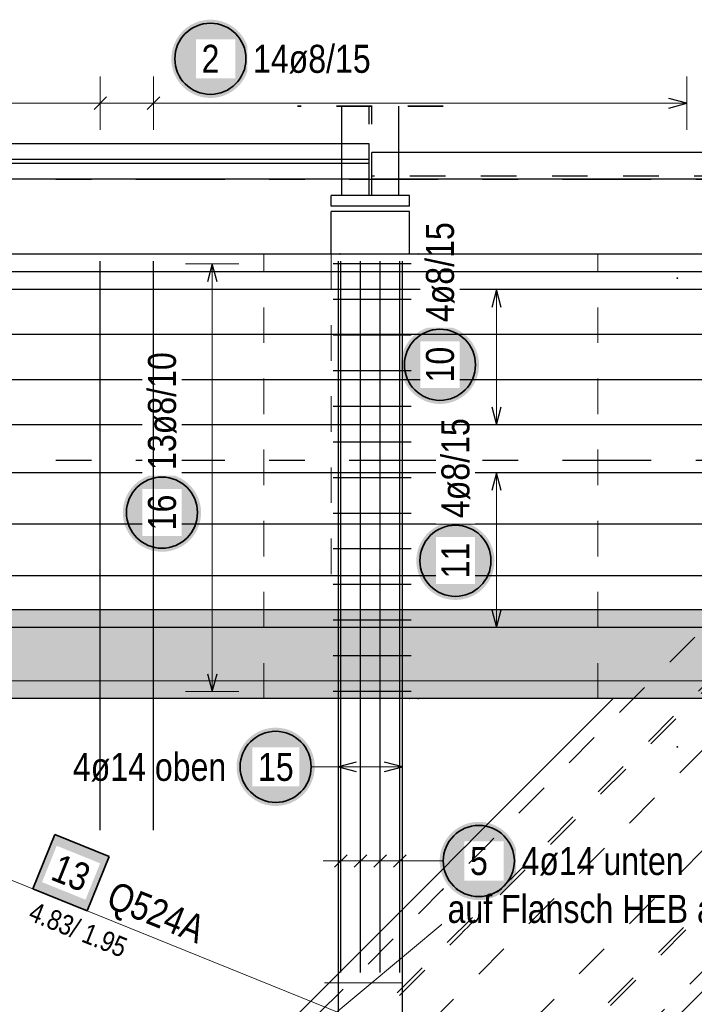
# Model space of a CAD drawing. Header units: millimetres. Extents: x -7.9 to 38.5, y -8.4 to 24.5.
# Tile 22 of 37: x 14.4 to 16.3, y 16.6 to 19.4. Entities that reach past the tile are written whole.
import ezdxf

# ---------------------------------------------------------------- set-up
doc = ezdxf.new("R2010")
doc.units = ezdxf.units.MM
doc.linetypes.add('DASHDOTX2', pattern=[2, 1, -0.5, 0, -0.5])
doc.linetypes.add('HIDDEN', pattern=[0.375, 0.25, -0.125])
for name, color, linetype, lineweight in [('Achsen', 7, 'Continuous', 20), ('Mattenbewehrung', 7, 'Continuous', 20), ('Schraffuren', 7, 'Continuous', 20), ('Stabstahl', 7, 'Continuous', 20)]:
    doc.layers.add(name, color=color, linetype=linetype, lineweight=lineweight)
doc.styles.add('Arial Narrow', font='ARIALN.TTF')

msp = doc.modelspace()

# ---------------------------------------------------------------- hatches: boundary and pattern name
at = {"lineweight": 25, "true_color": 0xffffff}
msp.add_hatch(color=7, dxfattribs=at).paths.add_polyline_path([(15.769233, 17.84407), (15.769166, 17.847909), (15.768965, 17.851743), (15.76863, 17.855568), (15.768162, 17.859379), (15.767562, 17.863171), (15.766829, 17.86694), (15.765965, 17.870681), (15.764971, 17.87439), (15.763849, 17.878062), (15.762599, 17.881692), (15.761223, 17.885277), (15.759723, 17.888811), (15.7581, 17.892291), (15.756357, 17.895712), (15.754495, 17.89907), (15.752518, 17.902361), (15.750427, 17.905581), (15.748225, 17.908726), (15.745914, 17.911793), (15.743498, 17.914777), (15.740979, 17.917674), (15.73836, 17.920483), (15.735645, 17.923197), (15.732837, 17.925816), (15.729939, 17.928335), (15.726955, 17.930751), (15.723889, 17.933062), (15.720744, 17.935264), (15.717524, 17.937355), (15.714233, 17.939333), (15.710875, 17.941194), (15.707453, 17.942937), (15.703974, 17.94456), (15.700439, 17.94606), (15.696855, 17.947436), (15.693225, 17.948686), (15.689553, 17.949809), (15.685844, 17.950803), (15.682103, 17.951666), (15.678334, 17.952399), (15.674542, 17.953), (15.670731, 17.953467), (15.666906, 17.953802), (15.663072, 17.954003), (15.659233, 17.95407), (15.655394, 17.954003), (15.651559, 17.953802), (15.647735, 17.953467), (15.643924, 17.953), (15.640131, 17.952399), (15.636362, 17.951666), (15.632621, 17.950803), (15.628913, 17.949809), (15.625241, 17.948686), (15.62161, 17.947436), (15.618026, 17.94606), (15.614492, 17.94456), (15.611012, 17.942937), (15.607591, 17.941194), (15.604233, 17.939333), (15.600942, 17.937355), (15.597721, 17.935264), (15.594576, 17.933062), (15.59151, 17.930751), (15.588526, 17.928335), (15.585628, 17.925816), (15.58282, 17.923197), (15.580105, 17.920483), (15.577487, 17.917674), (15.574968, 17.914777), (15.572551, 17.911793), (15.570241, 17.908726), (15.568039, 17.905581), (15.565947, 17.902361), (15.56397, 17.89907), (15.562108, 17.895712), (15.560365, 17.892291), (15.558743, 17.888811), (15.557242, 17.885277), (15.555866, 17.881692), (15.554616, 17.878062), (15.553494, 17.87439), (15.5525, 17.870681), (15.551636, 17.86694), (15.550904, 17.863171), (15.550303, 17.859379), (15.549835, 17.855568), (15.549501, 17.851743), (15.5493, 17.847909), (15.549233, 17.84407), (15.5493, 17.840231), (15.549501, 17.836397), (15.549835, 17.832572), (15.550303, 17.828761), (15.550904, 17.824969), (15.551636, 17.8212), (15.5525, 17.817459), (15.553494, 17.81375), (15.554616, 17.810078), (15.555866, 17.806448), (15.557242, 17.802863), (15.558743, 17.799329), (15.560365, 17.795849), (15.562108, 17.792428), (15.56397, 17.78907), (15.565947, 17.785779), (15.568039, 17.782559), (15.570241, 17.779414), (15.572551, 17.776347), (15.574968, 17.773363), (15.577487, 17.770466), (15.580105, 17.767658), (15.58282, 17.764943), (15.585628, 17.762324), (15.588526, 17.759805), (15.59151, 17.757389), (15.594576, 17.755078), (15.597721, 17.752876), (15.600942, 17.750785), (15.604233, 17.748807), (15.607591, 17.746946), (15.611012, 17.745203), (15.614492, 17.74358), (15.618026, 17.74208), (15.62161, 17.740704), (15.625241, 17.739454), (15.628913, 17.738331), (15.632621, 17.737338), (15.636362, 17.736474), (15.640131, 17.735741), (15.643924, 17.735141), (15.647735, 17.734673), (15.651559, 17.734338), (15.655394, 17.734137), (15.659233, 17.73407), (15.663072, 17.734137), (15.666906, 17.734338), (15.670731, 17.734673), (15.674542, 17.735141), (15.678334, 17.735741), (15.682103, 17.736474), (15.685844, 17.737338), (15.689553, 17.738331), (15.693225, 17.739454), (15.696855, 17.740704), (15.700439, 17.74208), (15.703974, 17.74358), (15.707453, 17.745203), (15.710875, 17.746946), (15.714233, 17.748807), (15.717524, 17.750785), (15.720744, 17.752876), (15.723889, 17.755078), (15.726955, 17.757389), (15.729939, 17.759805), (15.732837, 17.762324), (15.735645, 17.764943), (15.73836, 17.767658), (15.740979, 17.770466), (15.743498, 17.773363), (15.745914, 17.776347), (15.748225, 17.779414), (15.750427, 17.782559), (15.752518, 17.785779), (15.754495, 17.78907), (15.756357, 17.792428), (15.7581, 17.795849), (15.759723, 17.799329), (15.761223, 17.802863), (15.762599, 17.806448), (15.763849, 17.810078), (15.764971, 17.81375), (15.765965, 17.817459), (15.766829, 17.8212), (15.767562, 17.824969), (15.768162, 17.828761), (15.76863, 17.832572), (15.768965, 17.836397)])
at = {"lineweight": 35, "true_color": 0xffffff}
msp.add_hatch(color=7, dxfattribs=at).paths.add_polyline_path([(14.684726, 17.012799), (14.53173, 17.07458), (14.469948, 16.921584), (14.622945, 16.859802)])
at = {"layer": 'Mattenbewehrung', "lineweight": 25, "true_color": 0xffffff}
msp.add_hatch(color=7, dxfattribs=at).paths.add_polyline_path([(15.079788, 19.255396), (15.079721, 19.259235), (15.07952, 19.263069), (15.079186, 19.266894), (15.078718, 19.270705), (15.078117, 19.274497), (15.077384, 19.278266), (15.076521, 19.282007), (15.075527, 19.285716), (15.074404, 19.289388), (15.073154, 19.293018), (15.071778, 19.296603), (15.070278, 19.300137), (15.068656, 19.303617), (15.066912, 19.307038), (15.065051, 19.310396), (15.063073, 19.313687), (15.060982, 19.316907), (15.05878, 19.320052), (15.056469, 19.323119), (15.054053, 19.326103), (15.051534, 19.329), (15.048916, 19.331808), (15.046201, 19.334523), (15.043393, 19.337142), (15.040495, 19.339661), (15.037511, 19.342077), (15.034445, 19.344388), (15.031299, 19.34659), (15.028079, 19.348681), (15.024788, 19.350659), (15.02143, 19.35252), (15.018009, 19.354263), (15.014529, 19.355886), (15.010995, 19.357386), (15.00741, 19.358762), (15.00378, 19.360012), (15.000108, 19.361135), (14.9964, 19.362129), (14.992658, 19.362992), (14.988889, 19.363725), (14.985097, 19.364326), (14.981286, 19.364793), (14.977461, 19.365128), (14.973627, 19.365329), (14.969788, 19.365396), (14.965949, 19.365329), (14.962115, 19.365128), (14.95829, 19.364793), (14.954479, 19.364326), (14.950687, 19.363725), (14.946918, 19.362992), (14.943177, 19.362129), (14.939468, 19.361135), (14.935796, 19.360012), (14.932166, 19.358762), (14.928581, 19.357386), (14.925047, 19.355886), (14.921567, 19.354263), (14.918146, 19.35252), (14.914788, 19.350659), (14.911497, 19.348681), (14.908277, 19.34659), (14.905132, 19.344388), (14.902065, 19.342077), (14.899082, 19.339661), (14.896184, 19.337142), (14.893376, 19.334523), (14.890661, 19.331808), (14.888042, 19.329), (14.885523, 19.326103), (14.883107, 19.323119), (14.880796, 19.320052), (14.878594, 19.316907), (14.876503, 19.313687), (14.874525, 19.310396), (14.872664, 19.307038), (14.870921, 19.303617), (14.869298, 19.300137), (14.867798, 19.296603), (14.866422, 19.293018), (14.865172, 19.289388), (14.864049, 19.285716), (14.863056, 19.282007), (14.862192, 19.278266), (14.861459, 19.274497), (14.860859, 19.270705), (14.860391, 19.266894), (14.860056, 19.263069), (14.859855, 19.259235), (14.859788, 19.255396), (14.859855, 19.251557), (14.860056, 19.247723), (14.860391, 19.243898), (14.860859, 19.240087), (14.861459, 19.236295), (14.862192, 19.232526), (14.863056, 19.228785), (14.864049, 19.225076), (14.865172, 19.221404), (14.866422, 19.217774), (14.867798, 19.214189), (14.869298, 19.210655), (14.870921, 19.207175), (14.872664, 19.203754), (14.874525, 19.200396), (14.876503, 19.197105), (14.878594, 19.193885), (14.880796, 19.19074), (14.883107, 19.187673), (14.885523, 19.184689), (14.888042, 19.181792), (14.890661, 19.178984), (14.893376, 19.176269), (14.896184, 19.17365), (14.899082, 19.171131), (14.902065, 19.168715), (14.905132, 19.166404), (14.908277, 19.164202), (14.911497, 19.162111), (14.914788, 19.160133), (14.918146, 19.158272), (14.921567, 19.156529), (14.925047, 19.154906), (14.928581, 19.153406), (14.932166, 19.15203), (14.935796, 19.15078), (14.939468, 19.149657), (14.943177, 19.148664), (14.946918, 19.1478), (14.950687, 19.147067), (14.954479, 19.146467), (14.95829, 19.145999), (14.962115, 19.145664), (14.965949, 19.145463), (14.969788, 19.145396), (14.973627, 19.145463), (14.977461, 19.145664), (14.981286, 19.145999), (14.985097, 19.146467), (14.988889, 19.147067), (14.992658, 19.1478), (14.9964, 19.148664), (15.000108, 19.149657), (15.00378, 19.15078), (15.00741, 19.15203), (15.010995, 19.153406), (15.014529, 19.154906), (15.018009, 19.156529), (15.02143, 19.158272), (15.024788, 19.160133), (15.028079, 19.162111), (15.031299, 19.164202), (15.034445, 19.166404), (15.037511, 19.168715), (15.040495, 19.171131), (15.043393, 19.17365), (15.046201, 19.176269), (15.048916, 19.178984), (15.051534, 19.181792), (15.054053, 19.184689), (15.056469, 19.187673), (15.05878, 19.19074), (15.060982, 19.193885), (15.063073, 19.197105), (15.065051, 19.200396), (15.066912, 19.203754), (15.068656, 19.207175), (15.070278, 19.210655), (15.071778, 19.214189), (15.073154, 19.217774), (15.074404, 19.221404), (15.075527, 19.225076), (15.076521, 19.228785), (15.077384, 19.232526), (15.078117, 19.236295), (15.078718, 19.240087), (15.079186, 19.243898), (15.07952, 19.247723)])
at = {"layer": 'Schraffuren', "lineweight": 13, "true_color": 0xd7ffd7}
msp.add_hatch(color=254, dxfattribs=at).paths.add_polyline_path([(16.89992, 17.456544), (5.34492, 17.456544), (5.34492, 17.706548), (16.89992, 17.706544)])
at = {"layer": 'Stabstahl', "lineweight": 25, "true_color": 0xffffff}
for points in [[(14.943509, 17.97941), (14.943442, 17.983249), (14.943241, 17.987083), (14.942907, 17.990908), (14.942439, 17.994719), (14.941838, 17.998511), (14.941106, 18.00228), (14.940242, 18.006021), (14.939248, 18.00973), (14.938126, 18.013402), (14.936876, 18.017032), (14.9355, 18.020616), (14.933999, 18.024151), (14.932377, 18.027631), (14.930634, 18.031052), (14.928772, 18.03441), (14.926795, 18.037701), (14.924703, 18.040921), (14.922501, 18.044066), (14.920191, 18.047132), (14.917774, 18.050116), (14.915255, 18.053014), (14.912637, 18.055822), (14.909922, 18.058537), (14.907114, 18.061156), (14.904216, 18.063675), (14.901232, 18.066091), (14.898166, 18.068402), (14.895021, 18.070604), (14.8918, 18.072695), (14.888509, 18.074672), (14.885151, 18.076534), (14.88173, 18.078277), (14.87825, 18.0799), (14.874716, 18.0814), (14.871132, 18.082776), (14.867501, 18.084026), (14.863829, 18.085148), (14.860121, 18.086142), (14.85638, 18.087006), (14.852611, 18.087739), (14.848818, 18.088339), (14.845007, 18.088807), (14.841183, 18.089142), (14.837348, 18.089343), (14.833509, 18.08941), (14.82967, 18.089343), (14.825836, 18.089142), (14.822011, 18.088807), (14.8182, 18.088339), (14.814408, 18.087739), (14.810639, 18.087006), (14.806898, 18.086142), (14.803189, 18.085148), (14.799517, 18.084026), (14.795887, 18.082776), (14.792303, 18.0814), (14.788768, 18.0799), (14.785289, 18.078277), (14.781867, 18.076534), (14.778509, 18.074672), (14.775218, 18.072695), (14.771998, 18.070604), (14.768853, 18.068402), (14.765787, 18.066091), (14.762803, 18.063675), (14.759905, 18.061156), (14.757097, 18.058537), (14.754382, 18.055822), (14.751763, 18.053014), (14.749244, 18.050116), (14.746828, 18.047132), (14.744517, 18.044066), (14.742315, 18.040921), (14.740224, 18.037701), (14.738247, 18.03441), (14.736385, 18.031052), (14.734642, 18.027631), (14.733019, 18.024151), (14.731519, 18.020616), (14.730143, 18.017032), (14.728893, 18.013402), (14.727771, 18.00973), (14.726777, 18.006021), (14.725913, 18.00228), (14.72518, 17.998511), (14.72458, 17.994719), (14.724112, 17.990908), (14.723777, 17.987083), (14.723576, 17.983249), (14.723509, 17.97941), (14.723576, 17.975571), (14.723777, 17.971736), (14.724112, 17.967912), (14.72458, 17.964101), (14.72518, 17.960308), (14.725913, 17.956539), (14.726777, 17.952798), (14.727771, 17.94909), (14.728893, 17.945418), (14.730143, 17.941787), (14.731519, 17.938203), (14.733019, 17.934669), (14.734642, 17.931189), (14.736385, 17.927768), (14.738247, 17.92441), (14.740224, 17.921119), (14.742315, 17.917898), (14.744517, 17.914753), (14.746828, 17.911687), (14.749244, 17.908703), (14.751763, 17.905805), (14.754382, 17.902997), (14.757097, 17.900282), (14.759905, 17.897664), (14.762803, 17.895145), (14.765787, 17.892729), (14.768853, 17.890418), (14.771998, 17.888216), (14.775218, 17.886124), (14.778509, 17.884147), (14.781867, 17.882285), (14.785289, 17.880542), (14.788768, 17.87892), (14.792303, 17.877419), (14.795887, 17.876044), (14.799517, 17.874793), (14.803189, 17.873671), (14.806898, 17.872677), (14.810639, 17.871813), (14.814408, 17.871081), (14.8182, 17.87048), (14.822011, 17.870012), (14.825836, 17.869678), (14.82967, 17.869477), (14.833509, 17.86941), (14.837348, 17.869477), (14.841183, 17.869678), (14.845007, 17.870012), (14.848818, 17.87048), (14.852611, 17.871081), (14.85638, 17.871813), (14.860121, 17.872677), (14.863829, 17.873671), (14.867501, 17.874793), (14.871132, 17.876044), (14.874716, 17.877419), (14.87825, 17.87892), (14.88173, 17.880542), (14.885151, 17.882285), (14.888509, 17.884147), (14.8918, 17.886124), (14.895021, 17.888216), (14.898166, 17.890418), (14.901232, 17.892729), (14.904216, 17.895145), (14.907114, 17.897664), (14.909922, 17.900282), (14.912637, 17.902997), (14.915255, 17.905805), (14.917774, 17.908703), (14.920191, 17.911687), (14.922501, 17.914753), (14.924703, 17.917898), (14.926795, 17.921119), (14.928772, 17.92441), (14.930634, 17.927768), (14.932377, 17.931189), (14.933999, 17.934669), (14.9355, 17.938203), (14.936876, 17.941787), (14.938126, 17.945418), (14.939248, 17.94909), (14.940242, 17.952798), (14.941106, 17.956539), (14.941838, 17.960308), (14.942439, 17.964101), (14.942907, 17.967912), (14.943241, 17.971736)], [(15.263355, 17.264662), (15.263288, 17.268501), (15.263087, 17.272336), (15.262753, 17.276161), (15.262285, 17.279971), (15.261684, 17.283764), (15.260952, 17.287533), (15.260088, 17.291274), (15.259094, 17.294983), (15.257972, 17.298654), (15.256722, 17.302285), (15.255346, 17.305869), (15.253845, 17.309403), (15.252223, 17.312883), (15.25048, 17.316304), (15.248618, 17.319662), (15.246641, 17.322954), (15.24455, 17.326174), (15.242347, 17.329319), (15.240037, 17.332385), (15.23762, 17.335369), (15.235101, 17.338267), (15.232483, 17.341075), (15.229768, 17.34379), (15.22696, 17.346408), (15.224062, 17.348927), (15.221078, 17.351344), (15.218012, 17.353654), (15.214867, 17.355857), (15.211647, 17.357948), (15.208355, 17.359925), (15.204997, 17.361787), (15.201576, 17.36353), (15.198096, 17.365152), (15.194562, 17.366653), (15.190978, 17.368029), (15.187347, 17.369279), (15.183676, 17.370401), (15.179967, 17.371395), (15.176226, 17.372259), (15.172457, 17.372991), (15.168664, 17.373592), (15.164854, 17.37406), (15.161029, 17.374394), (15.157194, 17.374595), (15.153355, 17.374662), (15.149517, 17.374595), (15.145682, 17.374394), (15.141857, 17.37406), (15.138046, 17.373592), (15.134254, 17.372991), (15.130485, 17.372259), (15.126744, 17.371395), (15.123035, 17.370401), (15.119364, 17.369279), (15.115733, 17.368029), (15.112149, 17.366653), (15.108614, 17.365152), (15.105135, 17.36353), (15.101714, 17.361787), (15.098355, 17.359925), (15.095064, 17.357948), (15.091844, 17.355857), (15.088699, 17.353654), (15.085633, 17.351344), (15.082649, 17.348927), (15.079751, 17.346408), (15.076943, 17.34379), (15.074228, 17.341075), (15.07161, 17.338267), (15.069091, 17.335369), (15.066674, 17.332385), (15.064364, 17.329319), (15.062161, 17.326174), (15.06007, 17.322954), (15.058093, 17.319662), (15.056231, 17.316304), (15.054488, 17.312883), (15.052865, 17.309403), (15.051365, 17.305869), (15.049989, 17.302285), (15.048739, 17.298654), (15.047617, 17.294983), (15.046623, 17.291274), (15.045759, 17.287533), (15.045027, 17.283764), (15.044426, 17.279971), (15.043958, 17.276161), (15.043623, 17.272336), (15.043422, 17.268501), (15.043355, 17.264662), (15.043422, 17.260823), (15.043623, 17.256989), (15.043958, 17.253164), (15.044426, 17.249353), (15.045027, 17.245561), (15.045759, 17.241792), (15.046623, 17.238051), (15.047617, 17.234342), (15.048739, 17.230671), (15.049989, 17.22704), (15.051365, 17.223456), (15.052865, 17.219921), (15.054488, 17.216442), (15.056231, 17.213021), (15.058093, 17.209662), (15.06007, 17.206371), (15.062161, 17.203151), (15.064364, 17.200006), (15.066674, 17.19694), (15.069091, 17.193956), (15.07161, 17.191058), (15.074228, 17.18825), (15.076943, 17.185535), (15.079751, 17.182917), (15.082649, 17.180398), (15.085633, 17.177981), (15.088699, 17.175671), (15.091844, 17.173468), (15.095064, 17.171377), (15.098355, 17.1694), (15.101714, 17.167538), (15.105135, 17.165795), (15.108614, 17.164172), (15.112149, 17.162672), (15.115733, 17.161296), (15.119364, 17.160046), (15.123035, 17.158924), (15.126744, 17.15793), (15.130485, 17.157066), (15.134254, 17.156334), (15.138046, 17.155733), (15.141857, 17.155265), (15.145682, 17.15493), (15.149517, 17.154729), (15.153355, 17.154662), (15.157194, 17.154729), (15.161029, 17.15493), (15.164854, 17.155265), (15.168664, 17.155733), (15.172457, 17.156334), (15.176226, 17.157066), (15.179967, 17.15793), (15.183676, 17.158924), (15.187347, 17.160046), (15.190978, 17.161296), (15.194562, 17.162672), (15.198096, 17.164172), (15.201576, 17.165795), (15.204997, 17.167538), (15.208355, 17.1694), (15.211647, 17.171377), (15.214867, 17.173468), (15.218012, 17.175671), (15.221078, 17.177981), (15.224062, 17.180398), (15.22696, 17.182917), (15.229768, 17.185535), (15.232483, 17.18825), (15.235101, 17.191058), (15.23762, 17.193956), (15.240037, 17.19694), (15.242347, 17.200006), (15.24455, 17.203151), (15.246641, 17.206371), (15.248618, 17.209662), (15.25048, 17.213021), (15.252223, 17.216442), (15.253845, 17.219921), (15.255346, 17.223456), (15.256722, 17.22704), (15.257972, 17.230671), (15.259094, 17.234342), (15.260088, 17.238051), (15.260952, 17.241792), (15.261684, 17.245561), (15.262285, 17.249353), (15.262753, 17.253164), (15.263087, 17.256989)]]:
    msp.add_hatch(color=7, dxfattribs=at).paths.add_polyline_path(points)

# ---------------------------------------------------------------- linework, layer by layer
at = {"color": 2, "linetype": 'HIDDEN', "lineweight": 35, "ltscale": 0.25}
msp.add_line((15.624983, 19.122048), (15.214983, 19.122048), dxfattribs=at)
at = {"color": 3, "linetype": 'Continuous', "lineweight": 25}
for p, q in [((15.339983, 18.871548), (15.339983, 19.122048)), ((15.499983, 18.871548), (15.499983, 19.122048)), ((15.339983, 19.016548), (13.199983, 19.016548)), ((17.569935, 18.991548), (15.499983, 18.991548)), ((15.339983, 18.972048), (13.199983, 18.972048)), ((15.339983, 18.961048), (13.199983, 18.961048)), ((15.339983, 18.916548), (13.199983, 18.916548)), ((17.569935, 18.916548), (15.499983, 18.916548)), ((15.309983, 18.841548), (15.309983, 18.871548)), ((15.339983, 18.871548), (15.309983, 18.871548)), ((15.499983, 18.871548), (15.339983, 18.871548)), ((15.529983, 18.871548), (15.499983, 18.871548)), ((15.529983, 18.841548), (15.529983, 18.871548)), ((15.529983, 18.841548), (15.309983, 18.841548)), ((15.309983, 18.706548), (15.309983, 18.826548)), ((15.529983, 18.826548), (15.309983, 18.826548)), ((15.529983, 18.706548), (15.529983, 18.826548)), ((16.974532, 18.091545), (13.93074, 18.091545)), ((15.775, 18.091545), (15.761603, 18.041545)), ((15.788397, 18.041545), (15.775, 18.091545)), ((16.974532, 17.946545), (13.93074, 17.946545)), ((16.974532, 17.801545), (13.93074, 17.801545)), ((15.761603, 17.706544), (15.775, 17.656544)), ((15.775, 17.656544), (15.788397, 17.706544)), ((16.974532, 17.656544), (13.93074, 17.656544))]:
    msp.add_line(p, q, dxfattribs=at)
at = {"color": 3, "linetype": 'HIDDEN', "lineweight": 25, "ltscale": 0.25}
for p, q in [((15.416233, 18.871548), (15.416233, 19.122048)), ((15.423733, 18.871548), (15.423733, 19.122048)), ((15.416796, 19.016548), (15.339983, 19.016548)), ((15.416796, 18.972048), (15.416796, 19.016548)), ((15.423896, 18.916548), (15.423896, 18.991548)), ((15.499983, 18.991548), (15.423896, 18.991548)), ((15.416796, 18.972048), (15.339983, 18.972048)), ((15.416796, 18.961048), (15.416796, 18.972048)), ((15.416796, 18.961048), (15.339983, 18.961048)), ((15.416796, 18.916548), (15.416796, 18.961048)), ((15.416796, 18.916548), (15.339983, 18.916548)), ((17.631185, 18.925047), (15.423896, 18.925047)), ((15.499983, 18.916548), (15.423896, 18.916548))]:
    msp.add_line(p, q, dxfattribs=at)
at = {"color": 9, "linetype": 'HIDDEN', "lineweight": 0, "ltscale": 0.25}
for p, q in [((15.120275, 17.456544), (15.120275, 18.706547)), ((15.309983, 18.706548), (15.309983, 17.706552)), ((16.060275, 17.456544), (16.060275, 18.706547))]:
    msp.add_line(p, q, dxfattribs=at)
at = {"color": 5, "linetype": 'Continuous', "lineweight": 18}
for p, q in [((15.85, 18.091545), (15.7, 18.091545)), ((15.775, 17.656544), (15.775, 18.091545)), ((15.7, 17.656544), (15.85, 17.656544))]:
    msp.add_line(p, q, dxfattribs=at)
at = {"color": 7, "linetype": 'Continuous', "lineweight": 18}
msp.add_line((17.850348, 17.506555), (13.02133, 17.50655), dxfattribs=at)
at = {"color": 2, "linetype": 'Continuous', "lineweight": 35}
for p, q in [((14.53173, 17.07458), (14.469948, 16.921584)), ((14.684726, 17.012799), (14.53173, 17.07458)), ((14.622945, 16.859802), (14.684726, 17.012799)), ((14.469948, 16.921584), (14.622945, 16.859802))]:
    msp.add_line(p, q, dxfattribs=at)
at = {"color": 9, "linetype": 'Continuous', "lineweight": 0}
for centre in [(15.334983, 18.706548), (15.554983, 18.706548), (16.283745, 18.638442), (15.529983, 17.456544), (15.554983, 17.456544), (16.283745, 17.320817)]:
    msp.add_circle(centre, 0.00111, dxfattribs=at)
at = {"color": 2, "linetype": 'Continuous', "lineweight": 35}
msp.add_circle((15.659233, 17.84407), 0.1, dxfattribs=at)
at = {"layer": 'Achsen', "color": 3, "linetype": 'DASHDOTX2', "lineweight": 25, "ltscale": 0.25}
for p, q in [((2.160322, 18.916548), (19.677826, 18.916548)), ((2.160322, 18.126548), (19.677826, 18.126548))]:
    msp.add_line(p, q, dxfattribs=at)
at = {"layer": 'Achsen', "color": 3, "linetype": 'Continuous', "lineweight": 25}
for p, q in [((15.336983, 16.686548), (15.336983, 18.686548)), ((15.392316, 16.686548), (15.392316, 18.686548)), ((15.447649, 16.686548), (15.447649, 18.686548)), ((15.502982, 16.686548), (15.502982, 18.686548)), ((15.35466, 17.017678), (15.319305, 16.982322)), ((15.409993, 17.017678), (15.374638, 16.982322)), ((15.465327, 17.017678), (15.429971, 16.982322)), ((15.52066, 17.017678), (15.485305, 16.982322))]:
    msp.add_line(p, q, dxfattribs=at)
at = {"layer": 'Achsen', "color": 5, "linetype": 'Continuous', "lineweight": 18}
for p, q in [((15.336983, 17.075), (15.336983, 16.925)), ((15.392316, 17.075), (15.392316, 16.925)), ((15.447649, 17.075), (15.447649, 16.925)), ((15.502982, 17.075), (15.502982, 16.925)), ((15.286983, 17), (15.552982, 17)), ((15.625011, 17), (15.552982, 17)), ((14.953432, 16.266569), (15.635419, 16.833828))]:
    msp.add_line(p, q, dxfattribs=at)
at = {"layer": 'Achsen', "color": 9, "linetype": 'Continuous', "lineweight": 0}
msp.add_line((15.508274, 16.657354), (15.290604, 16.657354), dxfattribs=at)
at = {"layer": 'Mattenbewehrung', "color": 5, "linetype": 'Continuous', "lineweight": 18}
for p, q in [((14.659982, 19.205396), (14.659982, 19.055396)), ((14.809982, 19.205396), (14.809982, 19.055396)), ((16.309981, 19.055396), (16.309981, 19.205396)), ((14.359983, 19.130396), (16.309981, 19.130396)), ((15.85, 18.606548), (15.7, 18.606548)), ((15.775, 18.226545), (15.775, 18.606548))]:
    msp.add_line(p, q, dxfattribs=at)
at = {"layer": 'Mattenbewehrung', "color": 3, "linetype": 'Continuous', "lineweight": 25}
for p, q in [((14.67766, 19.148074), (14.642305, 19.112718)), ((14.82766, 19.148074), (14.792305, 19.112718)), ((16.309981, 19.130396), (16.259981, 19.143794)), ((16.259981, 19.116999), (16.309981, 19.130396)), ((17.309952, 18.606548), (13.960275, 18.606548)), ((15.775, 18.606548), (15.761603, 18.556548)), ((15.788397, 18.556548), (15.775, 18.606548)), ((17.309952, 18.47988), (13.960275, 18.47988)), ((17.309952, 18.353212), (13.960275, 18.353212)), ((15.761603, 18.276545), (15.775, 18.226545)), ((15.775, 18.226545), (15.788397, 18.276545)), ((16.89992, 17.706552), (5.34492, 17.706548)), ((16.89992, 17.456544), (5.34492, 17.456544))]:
    msp.add_line(p, q, dxfattribs=at)
at = {"layer": 'Mattenbewehrung', "color": 2, "linetype": 'Continuous', "lineweight": 35}
msp.add_circle((14.969788, 19.255396), 0.1, dxfattribs=at)
at = {"layer": 'Stabstahl', "color": 5, "linetype": 'Continuous', "lineweight": 18}
for p, q in [((15.05, 18.678548), (14.9, 18.678548)), ((14.975, 18.678548), (14.975, 17.476545)), ((14.9, 17.476545), (15.05, 17.476545)), ((15.329983, 17.339662), (15.329983, 17.189662)), ((15.509983, 17.189662), (15.509983, 17.339662)), ((15.253355, 17.264662), (15.329983, 17.264662)), ((15.509983, 17.264662), (15.329983, 17.264662))]:
    msp.add_line(p, q, dxfattribs=at)
at = {"layer": 'Stabstahl', "color": 3, "linetype": 'Continuous', "lineweight": 25}
for p, q in [((14.975, 18.678548), (14.961603, 18.628548)), ((14.988397, 18.628548), (14.975, 18.678548)), ((15.534983, 18.678548), (15.314983, 18.678548)), ((15.329983, 15.900548), (15.329983, 18.686548)), ((15.509983, 15.900548), (15.509983, 18.686548)), ((15.534983, 18.578381), (15.314983, 18.578381)), ((15.534983, 18.478214), (15.314983, 18.478214)), ((15.534983, 18.378047), (15.314983, 18.378047)), ((15.534983, 18.27788), (15.314983, 18.27788)), ((15.534983, 18.177713), (15.314983, 18.177713)), ((15.534983, 18.077546), (15.314983, 18.077546)), ((15.534983, 17.97738), (15.314983, 17.97738)), ((15.534983, 17.877213), (15.314983, 17.877213)), ((15.534983, 17.777046), (15.314983, 17.777046)), ((15.534983, 17.676879), (15.314983, 17.676879)), ((15.534983, 17.576712), (15.314983, 17.576712)), ((14.961603, 17.526545), (14.975, 17.476545)), ((14.975, 17.476545), (14.988397, 17.526545)), ((15.534983, 17.476545), (15.314983, 17.476545)), ((15.379983, 17.27806), (15.329983, 17.264662)), ((15.509983, 17.264662), (15.459983, 17.27806)), ((15.329983, 17.264662), (15.379983, 17.251265)), ((15.459983, 17.251265), (15.509983, 17.264662))]:
    msp.add_line(p, q, dxfattribs=at)
at = {"layer": 'Stabstahl', "color": 2, "linetype": 'Continuous', "lineweight": 35}
for centre in [(14.833509, 17.97941), (15.153355, 17.264662)]:
    msp.add_circle(centre, 0.1, dxfattribs=at)

# ---------------------------------------------------------------- texts
at = {"layer": 'Mattenbewehrung', "color": 2, "lineweight": 35, "insert": (15.089788, 19.294771), "char_height": 0.07875, "attachment_point": 1, "line_spacing_factor": 0.9, "style": 'Arial Narrow', "bg_fill": 3, "box_fill_scale": 1.2, "bg_fill_color": 256, "bg_fill_true_color": 13158600, "bg_fill_transparency": 0}
msp.add_mtext('14ø8/15', dxfattribs=at)

# ---------------------------------------------------------------- next in the draw order: texts
at = {"color": 2, "lineweight": 35, "char_height": 0.07875, "attachment_point": 1, "rotation": 90, "line_spacing_factor": 0.9, "style": 'Arial Narrow', "bg_fill": 3, "box_fill_scale": 1.2, "bg_fill_color": 256, "bg_fill_true_color": 13158600, "bg_fill_transparency": 0}
for s, insert in [('4ø8/15', (15.619858, 17.96407)), ('11', (15.619858, 17.794458))]:
    msp.add_mtext(s, dxfattribs=dict(at, insert=insert))
at = {"color": 2, "lineweight": 35, "insert": (15.637152, 16.80212), "char_height": 0.07875, "attachment_point": 7, "line_spacing_factor": 0.9, "style": 'Arial Narrow', "bg_fill": 3, "box_fill_scale": 1.2, "bg_fill_color": 256, "bg_fill_true_color": 13158600, "bg_fill_transparency": 0}
msp.add_mtext('auf Flansch HEB auflegen', dxfattribs=at)
at = {"layer": 'Mattenbewehrung', "color": 2, "lineweight": 35, "insert": (14.944982, 19.294771), "char_height": 0.07875, "attachment_point": 1, "line_spacing_factor": 0.9, "style": 'Arial Narrow', "bg_fill": 3, "box_fill_scale": 1.2, "bg_fill_color": 256, "bg_fill_true_color": 13158600, "bg_fill_transparency": 0}
msp.add_mtext('2', dxfattribs=at)
at = {"layer": 'Stabstahl', "color": 2, "lineweight": 35, "insert": (14.794134, 17.929797), "char_height": 0.07875, "attachment_point": 1, "rotation": 90, "line_spacing_factor": 0.9, "style": 'Arial Narrow', "bg_fill": 3, "box_fill_scale": 1.2, "bg_fill_color": 256, "bg_fill_true_color": 13158600, "bg_fill_transparency": 0}
msp.add_mtext('16', dxfattribs=at)
at = {"layer": 'Stabstahl', "color": 2, "lineweight": 35, "char_height": 0.07875, "attachment_point": 1, "line_spacing_factor": 0.9, "style": 'Arial Narrow', "bg_fill": 3, "box_fill_scale": 1.2, "bg_fill_color": 256, "bg_fill_true_color": 13158600, "bg_fill_transparency": 0}
for s, insert in [('4ø14 oben', (14.582905, 17.304037)), ('15', (15.103743, 17.304037))]:
    msp.add_mtext(s, dxfattribs=dict(at, insert=insert))

# ---------------------------------------------------------------- next in the draw order: hatches: boundary and pattern name
at = {"layer": 'Achsen', "lineweight": 25, "true_color": 0xffffff}
msp.add_hatch(color=7, dxfattribs=at).paths.add_polyline_path([(15.835011, 17), (15.834944, 17.003839), (15.834743, 17.007673), (15.834408, 17.011498), (15.83394, 17.015309), (15.83334, 17.019101), (15.832607, 17.02287), (15.831743, 17.026611), (15.83075, 17.03032), (15.829627, 17.033992), (15.828377, 17.037622), (15.827001, 17.041207), (15.825501, 17.044741), (15.823878, 17.048221), (15.822135, 17.051642), (15.820274, 17.055), (15.818296, 17.058291), (15.816205, 17.061511), (15.814003, 17.064656), (15.811692, 17.067723), (15.809276, 17.070707), (15.806757, 17.073604), (15.804138, 17.076412), (15.801423, 17.079127), (15.798615, 17.081746), (15.795718, 17.084265), (15.792734, 17.086681), (15.789667, 17.088992), (15.786522, 17.091194), (15.783302, 17.093285), (15.780011, 17.095263), (15.776653, 17.097124), (15.773232, 17.098867), (15.769752, 17.10049), (15.766218, 17.10199), (15.762633, 17.103366), (15.759003, 17.104616), (15.755331, 17.105739), (15.751622, 17.106733), (15.747881, 17.107596), (15.744112, 17.108329), (15.74032, 17.108929), (15.736509, 17.109397), (15.732684, 17.109732), (15.72885, 17.109933), (15.725011, 17.11), (15.721172, 17.109933), (15.717338, 17.109732), (15.713513, 17.109397), (15.709702, 17.108929), (15.70591, 17.108329), (15.702141, 17.107596), (15.698399, 17.106733), (15.694691, 17.105739), (15.691019, 17.104616), (15.687389, 17.103366), (15.683804, 17.10199), (15.68027, 17.10049), (15.67679, 17.098867), (15.673369, 17.097124), (15.670011, 17.095263), (15.66672, 17.093285), (15.6635, 17.091194), (15.660355, 17.088992), (15.657288, 17.086681), (15.654304, 17.084265), (15.651407, 17.081746), (15.648598, 17.079127), (15.645884, 17.076412), (15.643265, 17.073604), (15.640746, 17.070707), (15.63833, 17.067723), (15.636019, 17.064656), (15.633817, 17.061511), (15.631726, 17.058291), (15.629748, 17.055), (15.627887, 17.051642), (15.626144, 17.048221), (15.624521, 17.044741), (15.623021, 17.041207), (15.621645, 17.037622), (15.620395, 17.033992), (15.619272, 17.03032), (15.618278, 17.026611), (15.617415, 17.02287), (15.616682, 17.019101), (15.616081, 17.015309), (15.615613, 17.011498), (15.615279, 17.007673), (15.615078, 17.003839), (15.615011, 17), (15.615078, 16.996161), (15.615279, 16.992327), (15.615613, 16.988502), (15.616081, 16.984691), (15.616682, 16.980899), (15.617415, 16.97713), (15.618278, 16.973389), (15.619272, 16.96968), (15.620395, 16.966008), (15.621645, 16.962378), (15.623021, 16.958793), (15.624521, 16.955259), (15.626144, 16.951779), (15.627887, 16.948358), (15.629748, 16.945), (15.631726, 16.941709), (15.633817, 16.938489), (15.636019, 16.935344), (15.63833, 16.932277), (15.640746, 16.929293), (15.643265, 16.926396), (15.645884, 16.923588), (15.648598, 16.920873), (15.651407, 16.918254), (15.654304, 16.915735), (15.657288, 16.913319), (15.660355, 16.911008), (15.6635, 16.908806), (15.66672, 16.906715), (15.670011, 16.904737), (15.673369, 16.902876), (15.67679, 16.901133), (15.68027, 16.89951), (15.683804, 16.89801), (15.687389, 16.896634), (15.691019, 16.895384), (15.694691, 16.894261), (15.698399, 16.893267), (15.702141, 16.892404), (15.70591, 16.891671), (15.709702, 16.891071), (15.713513, 16.890603), (15.717338, 16.890268), (15.721172, 16.890067), (15.725011, 16.89), (15.72885, 16.890067), (15.732684, 16.890268), (15.736509, 16.890603), (15.74032, 16.891071), (15.744112, 16.891671), (15.747881, 16.892404), (15.751622, 16.893267), (15.755331, 16.894261), (15.759003, 16.895384), (15.762633, 16.896634), (15.766218, 16.89801), (15.769752, 16.89951), (15.773232, 16.901133), (15.776653, 16.902876), (15.780011, 16.904737), (15.783302, 16.906715), (15.786522, 16.908806), (15.789667, 16.911008), (15.792734, 16.913319), (15.795718, 16.915735), (15.798615, 16.918254), (15.801423, 16.920873), (15.804138, 16.923588), (15.806757, 16.926396), (15.809276, 16.929293), (15.811692, 16.932277), (15.814003, 16.935344), (15.816205, 16.938489), (15.818296, 16.941709), (15.820274, 16.945), (15.822135, 16.948358), (15.823878, 16.951779), (15.825501, 16.955259), (15.827001, 16.958793), (15.828377, 16.962378), (15.829627, 16.966008), (15.83075, 16.96968), (15.831743, 16.973389), (15.832607, 16.97713), (15.83334, 16.980899), (15.83394, 16.984691), (15.834408, 16.988502), (15.834743, 16.992327)])
at = {"layer": 'Mattenbewehrung', "lineweight": 25, "true_color": 0xffffff}
msp.add_hatch(color=7, dxfattribs=at).paths.add_polyline_path([(15.725674, 18.39504), (15.725607, 18.398879), (15.725406, 18.402713), (15.725072, 18.406538), (15.724604, 18.410349), (15.724003, 18.414141), (15.72327, 18.41791), (15.722407, 18.421651), (15.721413, 18.42536), (15.72029, 18.429032), (15.71904, 18.432662), (15.717664, 18.436247), (15.716164, 18.439781), (15.714542, 18.443261), (15.712798, 18.446682), (15.710937, 18.45004), (15.70896, 18.453331), (15.706868, 18.456551), (15.704666, 18.459696), (15.702355, 18.462763), (15.699939, 18.465747), (15.69742, 18.468644), (15.694802, 18.471452), (15.692087, 18.474167), (15.689279, 18.476786), (15.686381, 18.479305), (15.683397, 18.481721), (15.680331, 18.484032), (15.677185, 18.486234), (15.673965, 18.488325), (15.670674, 18.490303), (15.667316, 18.492164), (15.663895, 18.493907), (15.660415, 18.49553), (15.656881, 18.49703), (15.653296, 18.498406), (15.649666, 18.499656), (15.645994, 18.500779), (15.642286, 18.501773), (15.638545, 18.502636), (15.634776, 18.503369), (15.630983, 18.50397), (15.627172, 18.504437), (15.623347, 18.504772), (15.619513, 18.504973), (15.615674, 18.50504), (15.611835, 18.504973), (15.608001, 18.504772), (15.604176, 18.504437), (15.600365, 18.50397), (15.596573, 18.503369), (15.592804, 18.502636), (15.589063, 18.501773), (15.585354, 18.500779), (15.581682, 18.499656), (15.578052, 18.498406), (15.574468, 18.49703), (15.570933, 18.49553), (15.567453, 18.493907), (15.564032, 18.492164), (15.560674, 18.490303), (15.557383, 18.488325), (15.554163, 18.486234), (15.551018, 18.484032), (15.547951, 18.481721), (15.544968, 18.479305), (15.54207, 18.476786), (15.539262, 18.474167), (15.536547, 18.471452), (15.533928, 18.468644), (15.531409, 18.465747), (15.528993, 18.462763), (15.526682, 18.459696), (15.52448, 18.456551), (15.522389, 18.453331), (15.520411, 18.45004), (15.51855, 18.446682), (15.516807, 18.443261), (15.515184, 18.439781), (15.513684, 18.436247), (15.512308, 18.432662), (15.511058, 18.429032), (15.509935, 18.42536), (15.508942, 18.421651), (15.508078, 18.41791), (15.507345, 18.414141), (15.506745, 18.410349), (15.506277, 18.406538), (15.505942, 18.402713), (15.505741, 18.398879), (15.505674, 18.39504), (15.505741, 18.391201), (15.505942, 18.387367), (15.506277, 18.383542), (15.506745, 18.379731), (15.507345, 18.375939), (15.508078, 18.37217), (15.508942, 18.368429), (15.509935, 18.36472), (15.511058, 18.361048), (15.512308, 18.357418), (15.513684, 18.353833), (15.515184, 18.350299), (15.516807, 18.346819), (15.51855, 18.343398), (15.520411, 18.34004), (15.522389, 18.336749), (15.52448, 18.333529), (15.526682, 18.330384), (15.528993, 18.327317), (15.531409, 18.324333), (15.533928, 18.321436), (15.536547, 18.318628), (15.539262, 18.315913), (15.54207, 18.313294), (15.544968, 18.310775), (15.547951, 18.308359), (15.551018, 18.306048), (15.554163, 18.303846), (15.557383, 18.301755), (15.560674, 18.299777), (15.564032, 18.297916), (15.567453, 18.296173), (15.570933, 18.29455), (15.574468, 18.29305), (15.578052, 18.291674), (15.581682, 18.290424), (15.585354, 18.289301), (15.589063, 18.288308), (15.592804, 18.287444), (15.596573, 18.286711), (15.600365, 18.286111), (15.604176, 18.285643), (15.608001, 18.285308), (15.611835, 18.285107), (15.615674, 18.28504), (15.619513, 18.285107), (15.623347, 18.285308), (15.627172, 18.285643), (15.630983, 18.286111), (15.634776, 18.286711), (15.638545, 18.287444), (15.642286, 18.288308), (15.645994, 18.289301), (15.649666, 18.290424), (15.653296, 18.291674), (15.656881, 18.29305), (15.660415, 18.29455), (15.663895, 18.296173), (15.667316, 18.297916), (15.670674, 18.299777), (15.673965, 18.301755), (15.677185, 18.303846), (15.680331, 18.306048), (15.683397, 18.308359), (15.686381, 18.310775), (15.689279, 18.313294), (15.692087, 18.315913), (15.694802, 18.318628), (15.69742, 18.321436), (15.699939, 18.324333), (15.702355, 18.327317), (15.704666, 18.330384), (15.706868, 18.333529), (15.70896, 18.336749), (15.710937, 18.34004), (15.712798, 18.343398), (15.714542, 18.346819), (15.716164, 18.350299), (15.717664, 18.353833), (15.71904, 18.357418), (15.72029, 18.361048), (15.721413, 18.36472), (15.722407, 18.368429), (15.72327, 18.37217), (15.724003, 18.375939), (15.724604, 18.379731), (15.725072, 18.383542), (15.725406, 18.387367)])

# ---------------------------------------------------------------- next in the draw order: linework, layer by layer
at = {"color": 7, "linetype": 'Continuous', "lineweight": 18}
msp.add_line((17.850209, 15.5566), (13.02133, 17.50655), dxfattribs=at)
at = {"color": 3, "linetype": 'Continuous', "lineweight": 25}
msp.add_line((15.639434, 15.918906), (16.650096, 16.929568), dxfattribs=at)
at = {"layer": 'Achsen', "color": 2, "linetype": 'Continuous', "lineweight": 35}
msp.add_circle((15.725011, 17), 0.1, dxfattribs=at)
at = {"layer": 'Mattenbewehrung', "color": 3, "linetype": 'Continuous', "lineweight": 25}
for p, q in [((14.659982, 17.086548), (14.659982, 18.686548)), ((17.309952, 18.226545), (13.960275, 18.226545))]:
    msp.add_line(p, q, dxfattribs=at)
at = {"layer": 'Mattenbewehrung', "color": 5, "linetype": 'Continuous', "lineweight": 18}
msp.add_line((15.7, 18.226545), (15.85, 18.226545), dxfattribs=at)
at = {"layer": 'Mattenbewehrung', "color": 2, "linetype": 'Continuous', "lineweight": 35}
msp.add_circle((15.615674, 18.39504), 0.1, dxfattribs=at)

# ---------------------------------------------------------------- next in the draw order: texts
at = {"color": 2, "lineweight": 35, "char_height": 0.07875, "attachment_point": 1, "rotation": 338.010643, "line_spacing_factor": 0.9, "style": 'Arial Narrow', "bg_fill": 3, "box_fill_scale": 1.2, "bg_fill_color": 256, "bg_fill_true_color": 13158600, "bg_fill_transparency": 0}
for s, insert in [('13', (14.546077, 17.022278)), ('Q524A', (14.701914, 16.945195))]:
    msp.add_mtext(s, dxfattribs=dict(at, insert=insert))
at = {"layer": 'Achsen', "color": 2, "lineweight": 35, "char_height": 0.07875, "attachment_point": 1, "line_spacing_factor": 0.9, "style": 'Arial Narrow', "bg_fill": 3, "box_fill_scale": 1.2, "bg_fill_color": 256, "bg_fill_true_color": 13158600, "bg_fill_transparency": 0}
for s, insert in [('5', (15.700205, 17.039375)), ('4ø14 unten', (15.845011, 17.039375))]:
    msp.add_mtext(s, dxfattribs=dict(at, insert=insert))
at = {"layer": 'Mattenbewehrung', "color": 2, "lineweight": 35, "char_height": 0.07875, "attachment_point": 1, "rotation": 90, "line_spacing_factor": 0.9, "style": 'Arial Narrow', "bg_fill": 3, "box_fill_scale": 1.2, "bg_fill_color": 256, "bg_fill_true_color": 13158600, "bg_fill_transparency": 0}
for s, insert in [('4ø8/15', (15.576299, 18.51504)), ('10', (15.576299, 18.345428))]:
    msp.add_mtext(s, dxfattribs=dict(at, insert=insert))
at = {"layer": 'Stabstahl', "color": 2, "lineweight": 35, "insert": (14.794134, 18.09941), "char_height": 0.07875, "attachment_point": 1, "rotation": 90, "line_spacing_factor": 0.9, "style": 'Arial Narrow', "bg_fill": 3, "box_fill_scale": 1.2, "bg_fill_color": 256, "bg_fill_true_color": 13158600, "bg_fill_transparency": 0}
msp.add_mtext('13ø8/10', dxfattribs=at)

# ---------------------------------------------------------------- next in the draw order: linework, layer by layer
at = {"color": 3, "linetype": 'Continuous', "lineweight": 25}
for p, q in [((17.270275, 18.706547), (4.04492, 18.706547)), ((10.280013, 18.656991), (17.280013, 18.656991)), ((15.102333, 16.456007), (16.102872, 17.456546))]:
    msp.add_line(p, q, dxfattribs=at)
at = {"color": 3, "linetype": 'HIDDEN', "lineweight": 25, "ltscale": 0.25}
for p, q in [((15.130907, 16.427432), (17.379446, 18.676489)), ((15.212206, 16.346097), (17.54208, 18.676508)), ((15.219278, 16.339026), (17.556222, 18.676509)), ((15.300613, 16.257727), (17.718857, 18.676528)), ((15.441744, 16.116595), (17.860275, 18.535126)), ((15.523061, 16.035278), (17.860275, 18.372492)), ((15.530132, 16.028207), (17.860275, 18.35835)), ((15.61145, 15.94689), (17.860275, 18.195715))]:
    msp.add_line(p, q, dxfattribs=at)
at = {"layer": 'Mattenbewehrung', "color": 3, "linetype": 'Continuous', "lineweight": 25}
msp.add_line((14.809982, 17.086548), (14.809982, 18.686548), dxfattribs=at)

# ---------------------------------------------------------------- next in the draw order: texts
at = {"color": 2, "lineweight": 35, "insert": (14.458715, 16.893766), "char_height": 0.05625, "attachment_point": 1, "rotation": 338.010643, "line_spacing_factor": 0.9, "style": 'Arial Narrow', "bg_fill": 3, "box_fill_scale": 1.2, "bg_fill_color": 256, "bg_fill_true_color": 13158600, "bg_fill_transparency": 0}
msp.add_mtext(' 4.83/ 1.95', dxfattribs=at)

doc.saveas('drawing.dxf')
